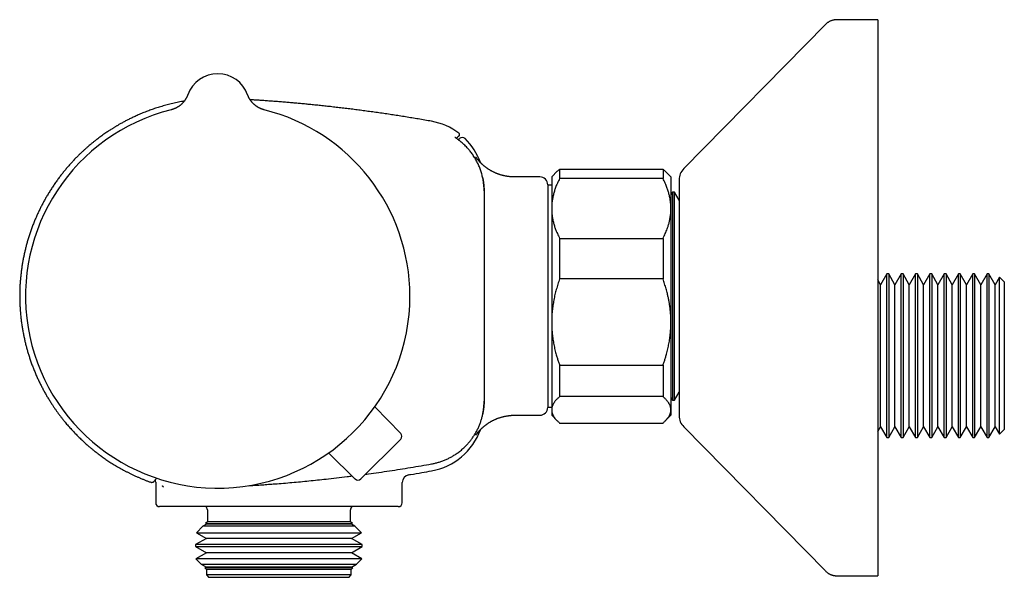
# Model space of a CAD drawing. Header units: millimetres. Extents: x 7 to 757, y 12 to 388.
# Tile 1 of 10: x 7 to 131, y 317 to 387. Entities that reach past the tile are written whole.
import ezdxf

# ---------------------------------------------------------------- set-up
doc = ezdxf.new("R2010")
doc.units = ezdxf.units.MM

msp = doc.modelspace()

# ---------------------------------------------------------------- linework, layer by layer
at = {"color": 7, "linetype": 'Continuous', "lineweight": 30}
for p, q in [((108.43, 386.9), (90.59, 368.75)), ((108.43, 386.9), (108.43, 386.9)), ((115.02, 387.5), (109.86, 387.5)), ((115.02, 387.5), (115.02, 317.5)), ((28.22, 378.05), (28.22, 378.05)), ((28.22, 378.05), (28.22, 378.05)), ((35.75, 378.05), (35.75, 378.05)), ((35.75, 378.05), (35.75, 378.05)), ((58.89, 374.71), (58.89, 374.71)), ((63.1, 372.53), (63.1, 372.53)), ((74.7, 368.42), (73.99, 367.7)), ((74.99, 368.68), (74.99, 367.51)), ((74.99, 368.68), (87.99, 368.68)), ((87.99, 368.68), (87.99, 367.51)), ((88.99, 367.7), (88.27, 368.42)), ((72.49, 367.7), (69.32, 367.7)), ((73.49, 366.7), (73.49, 338.7)), ((73.99, 366.67), (73.49, 366.67)), ((73.99, 367.7), (73.99, 363.74)), ((87.99, 367.51), (74.99, 367.51)), ((88.99, 367.7), (88.99, 363.74)), ((90.02, 367.35), (90.02, 337.65)), ((65.49, 365.95), (65.49, 365.93)), ((65.49, 365.93), (65.49, 339.48)), ((89.2, 365.8), (88.99, 365.44)), ((89.43, 365.8), (89.2, 365.8)), ((89.2, 365.8), (89.2, 339.6)), ((90.02, 364.78), (89.43, 365.8)), ((89.43, 339.6), (89.43, 365.8)), ((73.99, 363.74), (73.99, 349.42)), ((88.99, 363.74), (88.99, 349.42)), ((74.99, 359.97), (74.99, 354.86)), ((74.99, 359.97), (87.99, 359.97)), ((87.99, 359.97), (87.99, 354.86)), ((116.15, 355.5), (115.36, 354.14)), ((116.38, 355.5), (116.15, 355.5)), ((116.15, 334.9), (116.15, 355.5)), ((117.16, 354.14), (116.38, 355.5)), ((116.38, 355.5), (116.38, 334.9)), ((117.95, 355.5), (117.16, 354.14)), ((118.18, 355.5), (117.95, 355.5)), ((117.95, 334.9), (117.95, 355.5)), ((118.96, 354.14), (118.18, 355.5)), ((118.18, 355.5), (118.18, 334.9)), ((119.75, 355.5), (118.96, 354.14)), ((119.98, 355.5), (119.75, 355.5)), ((119.75, 334.9), (119.75, 355.5)), ((120.76, 354.14), (119.98, 355.5)), ((119.98, 355.5), (119.98, 334.9)), ((121.55, 355.5), (120.76, 354.14)), ((121.78, 355.5), (121.55, 355.5)), ((121.55, 334.9), (121.55, 355.5)), ((122.56, 354.14), (121.78, 355.5)), ((121.78, 355.5), (121.78, 334.9)), ((123.35, 355.5), (122.56, 354.14)), ((123.58, 355.5), (123.35, 355.5)), ((123.35, 334.9), (123.35, 355.5)), ((124.36, 354.14), (123.58, 355.5)), ((123.58, 355.5), (123.58, 334.9)), ((125.15, 355.5), (124.36, 354.14)), ((125.38, 355.5), (125.15, 355.5)), ((125.15, 334.9), (125.15, 355.5)), ((126.16, 354.14), (125.38, 355.5)), ((125.38, 355.5), (125.38, 334.9)), ((126.95, 355.5), (126.16, 354.14)), ((127.18, 355.5), (126.95, 355.5)), ((126.95, 334.9), (126.95, 355.5)), ((127.96, 354.14), (127.18, 355.5)), ((127.18, 355.5), (127.18, 334.9)), ((128.75, 355.5), (127.96, 354.14)), ((128.98, 355.5), (128.75, 355.5)), ((128.75, 334.9), (128.75, 355.5)), ((129.76, 354.14), (128.98, 355.5)), ((128.98, 355.5), (128.98, 334.9)), ((87.99, 354.86), (74.99, 354.86)), ((115.36, 354.14), (115.02, 354.74)), ((115.36, 336.26), (115.36, 354.14)), ((117.16, 336.26), (117.16, 354.14)), ((118.96, 336.26), (118.96, 354.14)), ((120.76, 336.26), (120.76, 354.14)), ((122.56, 336.26), (122.56, 354.14)), ((124.36, 336.26), (124.36, 354.14)), ((126.16, 336.26), (126.16, 354.14)), ((127.96, 336.26), (127.96, 354.14)), ((130.32, 355.1), (129.76, 354.14)), ((129.76, 336.26), (129.76, 354.14)), ((130.91, 354.5), (130.32, 355.1)), ((130.32, 335.31), (130.32, 355.1)), ((130.91, 354.5), (130.91, 335.9)), ((73.99, 349.42), (73.99, 338.39)), ((88.99, 349.42), (88.99, 338.39)), ((74.99, 343.99), (87.99, 343.99)), ((74.99, 343.99), (74.99, 340.05)), ((87.99, 343.99), (87.99, 340.05)), ((89.43, 339.6), (90.02, 340.63)), ((65.49, 339.48), (65.49, 339.46)), ((87.99, 340.05), (74.99, 340.05)), ((88.99, 339.96), (89.2, 339.6)), ((89.2, 339.6), (89.43, 339.6)), ((55.01, 335.41), (51.73, 338.75)), ((73.49, 338.74), (73.99, 338.74)), ((73.99, 338.39), (73.99, 337.7)), ((88.99, 338.39), (88.99, 337.7)), ((69.32, 337.7), (72.49, 337.7)), ((69.32, 337.7), (69.32, 337.7)), ((73.99, 337.7), (74.7, 336.99)), ((88.27, 336.99), (88.99, 337.7)), ((74.99, 336.72), (87.99, 336.72)), ((90.59, 336.25), (108.43, 318.1)), ((115.02, 335.67), (115.36, 336.26)), ((115.36, 336.26), (116.15, 334.9)), ((116.38, 334.9), (117.16, 336.26)), ((117.16, 336.26), (117.95, 334.9)), ((118.18, 334.9), (118.96, 336.26)), ((118.96, 336.26), (119.75, 334.9)), ((119.98, 334.9), (120.76, 336.26)), ((120.76, 336.26), (121.55, 334.9)), ((121.78, 334.9), (122.56, 336.26)), ((122.56, 336.26), (123.35, 334.9)), ((123.58, 334.9), (124.36, 336.26)), ((124.36, 336.26), (125.15, 334.9)), ((125.38, 334.9), (126.16, 336.26)), ((126.16, 336.26), (126.95, 334.9)), ((127.18, 334.9), (127.96, 336.26)), ((127.96, 336.26), (128.75, 334.9)), ((128.98, 334.9), (129.76, 336.26)), ((129.76, 336.26), (130.32, 335.31)), ((130.32, 335.31), (130.91, 335.9)), ((55.01, 334.71), (49.98, 329.69)), ((116.15, 334.9), (116.38, 334.9)), ((117.95, 334.9), (118.18, 334.9)), ((119.75, 334.9), (119.98, 334.9)), ((121.55, 334.9), (121.78, 334.9)), ((123.35, 334.9), (123.58, 334.9)), ((125.15, 334.9), (125.38, 334.9)), ((126.95, 334.9), (127.18, 334.9)), ((128.75, 334.9), (128.98, 334.9)), ((49.28, 329.68), (45.94, 332.96)), ((58.89, 330.7), (58.89, 330.7)), ((24.19, 329.28), (24.19, 326.7)), ((55.19, 326.7), (55.19, 329.22)), ((54.69, 326.2), (24.69, 326.2)), ((30.69, 325.8), (30.69, 324.3)), ((48.69, 324.3), (48.69, 325.8)), ((30.13, 323.75), (29.31, 322.92)), ((30.56, 324), (30.13, 323.75)), ((49.24, 323.75), (30.13, 323.75)), ((30.69, 324.3), (30.45, 324.06)), ((30.45, 324.06), (30.56, 324)), ((30.45, 324.06), (30.85, 324.06)), ((48.81, 324), (30.56, 324)), ((48.69, 324.3), (30.69, 324.3)), ((30.85, 324.06), (48.93, 324.06)), ((48.93, 324.06), (48.69, 324.3)), ((48.81, 324), (48.93, 324.06)), ((49.24, 323.75), (48.81, 324)), ((50.07, 322.92), (49.24, 323.75)), ((30.56, 322.2), (29.21, 321.42)), ((29.31, 322.92), (30.56, 322.2)), ((29.31, 322.92), (29.76, 322.92)), ((29.76, 322.92), (50.07, 322.92)), ((48.81, 322.2), (30.56, 322.2)), ((48.81, 322.2), (50.07, 322.92)), ((50.17, 321.42), (48.81, 322.2)), ((29.21, 321.42), (29.21, 321.18)), ((50.17, 321.42), (29.21, 321.42)), ((29.21, 321.18), (30.56, 320.4)), ((29.21, 321.18), (29.67, 321.18)), ((29.67, 321.18), (50.17, 321.18)), ((48.81, 320.4), (50.17, 321.18)), ((50.17, 321.18), (50.17, 321.42)), ((30.56, 320.4), (29.25, 319.64)), ((29.25, 319.64), (29.92, 318.97)), ((50.12, 319.64), (29.25, 319.64)), ((48.81, 320.4), (30.56, 320.4)), ((50.12, 319.64), (48.81, 320.4)), ((49.45, 318.97), (50.12, 319.64)), ((29.92, 318.97), (30.56, 318.6)), ((29.92, 318.97), (30.35, 318.97)), ((30.35, 318.97), (49.45, 318.97)), ((30.56, 318.6), (30.39, 318.5)), ((30.39, 318.5), (30.59, 318.3)), ((48.98, 318.5), (30.39, 318.5)), ((48.81, 318.6), (30.56, 318.6)), ((30.59, 318.3), (30.59, 317.6)), ((48.79, 318.3), (30.59, 318.3)), ((48.79, 318.3), (48.98, 318.5)), ((48.79, 317.6), (48.79, 318.3)), ((48.81, 318.6), (49.45, 318.97)), ((48.98, 318.5), (48.81, 318.6)), ((30.59, 317.6), (30.89, 317.3)), ((48.79, 317.6), (30.59, 317.6)), ((48.49, 317.3), (30.89, 317.3)), ((48.49, 317.3), (48.79, 317.6)), ((108.43, 318.1), (108.43, 318.1)), ((109.86, 317.5), (115.02, 317.5))]:
    msp.add_line(p, q, dxfattribs=at)
at = {"color": 7, "linetype": 'Continuous', "lineweight": 30, "flags": 128}
for points in [[(35.81, 377.9), (35.79, 377.96), (35.75, 378.05)], [(24.31, 329.79), (24.29, 329.76), (24.24, 329.7), (24.2, 329.65), (24.17, 329.61), (24.13, 329.57), (24.1, 329.53), (24.08, 329.49), (24.05, 329.46), (24.03, 329.43), (24.01, 329.41), (23.99, 329.39), (23.97, 329.36), (23.96, 329.35), (23.94, 329.33), (23.93, 329.32), (23.92, 329.31), (23.92, 329.3), (23.91, 329.29), (23.91, 329.29), (23.91, 329.29), (23.91, 329.29), (23.89, 329.27), (23.87, 329.25), (23.84, 329.24), (23.82, 329.23), (23.79, 329.22), (23.77, 329.22), (23.74, 329.22), (23.71, 329.22), (23.69, 329.23)]]:
    msp.add_lwpolyline(points, dxfattribs=at)
at = {"color": 7, "linetype": 'Continuous', "lineweight": 30}
for centre, radius, start, end in [((31.99, 376.7), 4, 19.6961, 160.3039), ((31.99, 352.7), 24.17, 104.0365, 0), ((31.99, 352.7), 24.17, 0, 75.9635), ((57.49, 366.83), 8, 52.7857, 79.919), ((62.21, 373.04), 0.2, 315, 52.8491), ((62.75, 372.17), 0.5, 45.4326, 135.0002), ((57.49, 366.83), 8, 19.6544, 45.4315), ((92.02, 367.35), 2, 135.4958, 180), ((72.49, 366.7), 1, 0, 90), ((72.49, 338.7), 1, 270, 0), ((92.02, 337.65), 2, 180, 224.5042), ((57.49, 338.58), 8, 280.081, 340.3468), ((54.65, 335.06), 0.5, 315, 44.5), ((23.19, 329.28), 1, 359.9989, 17.1772), ((49.63, 330.04), 0.5, 225.5, 315), ((56.19, 329.23), 1, 99.2756, 180.0095), ((24.69, 326.7), 0.5, 180, 270), ((30.19, 325.8), 0.5, 0, 53.1301), ((49.19, 325.8), 0.5, 126.8699, 180), ((54.69, 326.7), 0.5, 270, 0)]:
    msp.add_arc(centre, radius, start, end, dxfattribs=at)
for points, knots in [([(109.86, 387.5), (109.81, 387.5), (109.72, 387.5), (109.59, 387.48), (109.46, 387.46), (109.33, 387.43), (109.2, 387.4), (109.08, 387.35), (108.97, 387.3), (108.85, 387.24), (108.74, 387.16), (108.63, 387.09), (108.53, 387), (108.47, 386.93), (108.43, 386.9)], [0, 0, 0, 0, 0.0868125, 0.171758, 0.2551798, 0.3374404, 0.4189176, 0.5000003, 0.5810829, 0.6625601, 0.7448206, 0.8282423, 0.9131877, 1, 1, 1, 1]), ([(109.86, 387.5), (109.81, 387.5), (109.72, 387.5), (109.59, 387.48), (109.46, 387.46), (109.33, 387.43), (109.2, 387.4), (109.08, 387.35), (108.97, 387.3), (108.85, 387.24), (108.74, 387.16), (108.63, 387.09), (108.53, 387), (108.47, 386.93), (108.43, 386.9)], [0, 0, 0, 0, 0.086812, 0.171758, 0.25518, 0.33744, 0.418918, 0.5, 0.581083, 0.66256, 0.74482, 0.828242, 0.913188, 1, 1, 1, 1]), ([(28.22, 378.05), (28.22, 378.05), (28.22, 378.05), (28.22, 378.05), (28.22, 378.04), (28.22, 378.04), (28.21, 378.03), (28.21, 378.01), (28.2, 378), (28.19, 377.97), (28.17, 377.93), (28.15, 377.87), (28.12, 377.81), (28.09, 377.74), (28.06, 377.67), (28.02, 377.6), (27.98, 377.54), (27.94, 377.47), (27.89, 377.4), (27.85, 377.33), (27.8, 377.26), (27.75, 377.2), (27.69, 377.13), (27.64, 377.07), (27.58, 377), (27.52, 376.94), (27.46, 376.88), (27.4, 376.83), (27.33, 376.77), (27.27, 376.71), (27.2, 376.66), (27.13, 376.61), (27.06, 376.56), (26.98, 376.52), (26.91, 376.47), (26.84, 376.43), (26.76, 376.39), (26.68, 376.35), (26.6, 376.32), (26.52, 376.28), (26.44, 376.25), (26.35, 376.22), (26.26, 376.19), (26.19, 376.17), (26.14, 376.16), (26.13, 376.15)], [0, 0, 0, 0, 0.002927, 0.006177, 0.009107, 0.011979, 0.015217, 0.01949, 0.025725, 0.035446, 0.050261, 0.069349, 0.095668, 0.122788, 0.146487, 0.172087, 0.198653, 0.225886, 0.25357, 0.28157, 0.309797, 0.338193, 0.366716, 0.395338, 0.424039, 0.452802, 0.481617, 0.510474, 0.539368, 0.568291, 0.59724, 0.626212, 0.655203, 0.684211, 0.713233, 0.742269, 0.771317, 0.800376, 0.829444, 0.85852, 0.887605, 0.919993, 0.952364, 0.984627, 1, 1, 1, 1]), ([(37.85, 376.15), (37.85, 376.15), (37.82, 376.16), (37.76, 376.18), (37.68, 376.2), (37.6, 376.23), (37.51, 376.26), (37.43, 376.29), (37.35, 376.32), (37.28, 376.36), (37.2, 376.4), (37.12, 376.44), (37.05, 376.48), (36.98, 376.53), (36.9, 376.57), (36.83, 376.62), (36.77, 376.67), (36.7, 376.72), (36.64, 376.78), (36.57, 376.83), (36.51, 376.89), (36.45, 376.94), (36.4, 377), (36.34, 377.06), (36.29, 377.12), (36.24, 377.18), (36.19, 377.25), (36.15, 377.31), (36.1, 377.37), (36.06, 377.43), (36.02, 377.5), (35.98, 377.56), (35.95, 377.62), (35.92, 377.68), (35.89, 377.74), (35.86, 377.79), (35.83, 377.85), (35.81, 377.9), (35.8, 377.94), (35.78, 377.98), (35.77, 378), (35.77, 378.02), (35.76, 378.03), (35.76, 378.04), (35.76, 378.04), (35.76, 378.05), (35.75, 378.05), (35.75, 378.05), (35.75, 378.05)], [0, 0, 0, 0, 0.0010392, 0.0306554, 0.0601999, 0.0896704, 0.1190643, 0.1483787, 0.1776106, 0.2067565, 0.2358126, 0.2647746, 0.293638, 0.3223974, 0.3510472, 0.3795809, 0.4079912, 0.43627, 0.4644083, 0.4923957, 0.5202206, 0.5478696, 0.5753276, 0.602577, 0.6295976, 0.6563657, 0.6828539, 0.7090295, 0.7348539, 0.7602807, 0.7852537, 0.8097044, 0.8335482, 0.8566793, 0.8789634, 0.9002261, 0.9202321, 0.9386303, 0.9547703, 0.9673615, 0.9757679, 0.9813278, 0.9852444, 0.9882575, 0.9908743, 0.9935006, 0.9964326, 1, 1, 1, 1]), ([(27.78, 377.24), (27.72, 377.23), (27.54, 377.2), (27.24, 377.15), (26.88, 377.07), (26.51, 376.99), (26.16, 376.91), (25.8, 376.82), (25.46, 376.73), (25.13, 376.64), (24.8, 376.54), (24.49, 376.45), (24.18, 376.35), (23.88, 376.25), (23.59, 376.14), (23.31, 376.04), (23.02, 375.93), (22.72, 375.82), (22.42, 375.69), (22.13, 375.57), (21.86, 375.45), (21.61, 375.33), (21.37, 375.22), (21.14, 375.11), (20.92, 375.01), (20.71, 374.9), (20.51, 374.8), (20.31, 374.69), (20.11, 374.59), (19.92, 374.48), (19.74, 374.38), (19.57, 374.29), (19.42, 374.2), (19.29, 374.12), (19.16, 374.05), (19.04, 373.97), (18.92, 373.9), (18.79, 373.82), (18.64, 373.72), (18.46, 373.61), (18.25, 373.47), (18.02, 373.32), (17.79, 373.16), (17.54, 372.99), (17.29, 372.8), (17.04, 372.61), (16.78, 372.42), (16.51, 372.21), (16.24, 371.99), (15.97, 371.77), (15.72, 371.55), (15.46, 371.33), (15.21, 371.1), (14.95, 370.86), (14.69, 370.62), (14.43, 370.36), (14.14, 370.07), (13.83, 369.75), (13.51, 369.39), (13.19, 369.03), (12.87, 368.66), (12.57, 368.29), (12.27, 367.91), (11.97, 367.51), (11.67, 367.09), (11.36, 366.66), (11.07, 366.21), (10.79, 365.76), (10.52, 365.32), (10.27, 364.89), (10.04, 364.46), (9.82, 364.04), (9.6, 363.6), (9.39, 363.17), (9.19, 362.73), (9, 362.27), (8.8, 361.79), (8.62, 361.29), (8.44, 360.79), (8.27, 360.29), (8.12, 359.8), (7.98, 359.32), (7.86, 358.85), (7.74, 358.38), (7.64, 357.91), (7.54, 357.43), (7.45, 356.96), (7.37, 356.47), (7.3, 355.96), (7.24, 355.43), (7.18, 354.9), (7.14, 354.37), (7.11, 353.86), (7.1, 353.36), (7.09, 352.87), (7.09, 352.39), (7.1, 351.91), (7.12, 351.43), (7.15, 350.94), (7.19, 350.45), (7.24, 349.93), (7.31, 349.41), (7.38, 348.88), (7.47, 348.36), (7.57, 347.85), (7.67, 347.36), (7.78, 346.89), (7.89, 346.42), (8.02, 345.95), (8.16, 345.49), (8.3, 345.03), (8.46, 344.56), (8.63, 344.07), (8.82, 343.57), (9.02, 343.08), (9.23, 342.59), (9.44, 342.12), (9.66, 341.68), (9.88, 341.24), (10.11, 340.82), (10.34, 340.4), (10.58, 339.98), (10.84, 339.57), (11.08, 339.19), (11.3, 338.84), (11.52, 338.53), (11.73, 338.23), (11.94, 337.93), (12.16, 337.65), (12.37, 337.37), (12.58, 337.11), (12.79, 336.85), (12.99, 336.6), (13.2, 336.37), (13.4, 336.14), (13.6, 335.92), (13.79, 335.7), (13.98, 335.5), (14.17, 335.31), (14.36, 335.11), (14.57, 334.91), (14.78, 334.71), (14.98, 334.52), (15.18, 334.33), (15.37, 334.16), (15.52, 334.02), (15.65, 333.91), (15.75, 333.83), (15.85, 333.74), (15.95, 333.66), (16.06, 333.56), (16.18, 333.47), (16.3, 333.37), (16.44, 333.25), (16.6, 333.13), (16.78, 332.99), (16.97, 332.84), (17.17, 332.7), (17.37, 332.54), (17.59, 332.39), (17.82, 332.23), (18.06, 332.06), (18.31, 331.9), (18.57, 331.73), (18.84, 331.56), (19.12, 331.39), (19.41, 331.22), (19.7, 331.05), (20, 330.88), (20.29, 330.72), (20.6, 330.56), (20.92, 330.4), (21.25, 330.24), (21.59, 330.08), (21.92, 329.93), (22.26, 329.78), (22.6, 329.64), (22.94, 329.5), (23.3, 329.37), (23.55, 329.28), (23.68, 329.23), (23.69, 329.23)], [0, 0, 0, 0, 0.002733, 0.008425, 0.014013, 0.019755, 0.025382, 0.030894, 0.03629, 0.041571, 0.046737, 0.051788, 0.056723, 0.061542, 0.066246, 0.070835, 0.075307, 0.080429, 0.08539, 0.090189, 0.094827, 0.098976, 0.102986, 0.106858, 0.110591, 0.114185, 0.117641, 0.120958, 0.124445, 0.127765, 0.130916, 0.133899, 0.136714, 0.13893, 0.141058, 0.14322, 0.145432, 0.147692, 0.150001, 0.153728, 0.157576, 0.161545, 0.165986, 0.17057, 0.175297, 0.180165, 0.185176, 0.19033, 0.195626, 0.201065, 0.206071, 0.211191, 0.216427, 0.221779, 0.227246, 0.232828, 0.238525, 0.24589, 0.253261, 0.260633, 0.268004, 0.275376, 0.282748, 0.290121, 0.29823, 0.30634, 0.314449, 0.322559, 0.330668, 0.33804, 0.345411, 0.352782, 0.360154, 0.367524, 0.374895, 0.382267, 0.390376, 0.398484, 0.406594, 0.414703, 0.422813, 0.430185, 0.437558, 0.44493, 0.452303, 0.459675, 0.467048, 0.47442, 0.482529, 0.490637, 0.498745, 0.506853, 0.514961, 0.522333, 0.529705, 0.537077, 0.54445, 0.551822, 0.559194, 0.566566, 0.574675, 0.582785, 0.590894, 0.599004, 0.607113, 0.614485, 0.621856, 0.629227, 0.636598, 0.643969, 0.651341, 0.658713, 0.666822, 0.674931, 0.68304, 0.69115, 0.699259, 0.706631, 0.714003, 0.721374, 0.728746, 0.736117, 0.743488, 0.750859, 0.756651, 0.762427, 0.768094, 0.773639, 0.77906, 0.784357, 0.789531, 0.79457, 0.799487, 0.804281, 0.808952, 0.813501, 0.817849, 0.822078, 0.826189, 0.830182, 0.834782, 0.839214, 0.843479, 0.847576, 0.851506, 0.855269, 0.857211, 0.859125, 0.861123, 0.863223, 0.865426, 0.867731, 0.870138, 0.872648, 0.875948, 0.87941, 0.883034, 0.886819, 0.890765, 0.894873, 0.899142, 0.903573, 0.908164, 0.912917, 0.917742, 0.922721, 0.927856, 0.933146, 0.93818, 0.943347, 0.948646, 0.954077, 0.959641, 0.965337, 0.971165, 0.976623, 0.982191, 0.987871, 0.99366, 0.999561, 1, 1, 1, 1]), ([(58.89, 374.71), (58.88, 374.71), (58.59, 374.76), (58.04, 374.86), (57.22, 375), (56.42, 375.13), (55.62, 375.26), (54.83, 375.39), (54.05, 375.51), (53.26, 375.63), (52.47, 375.74), (51.68, 375.85), (50.89, 375.96), (50.11, 376.07), (49.35, 376.17), (48.59, 376.26), (47.84, 376.35), (47.09, 376.44), (46.36, 376.53), (45.64, 376.61), (44.92, 376.68), (44.23, 376.76), (43.55, 376.82), (42.9, 376.89), (42.26, 376.95), (41.62, 377), (40.98, 377.06), (40.34, 377.11), (39.69, 377.17), (39.05, 377.22), (38.42, 377.26), (37.8, 377.31), (37.2, 377.35), (36.62, 377.38), (36.25, 377.41), (36.07, 377.42)], [0, 0, 0, 0, 0.001426, 0.037725, 0.073646, 0.10919, 0.144361, 0.179158, 0.213584, 0.247641, 0.282924, 0.317805, 0.352285, 0.386365, 0.420046, 0.45333, 0.486218, 0.51871, 0.550807, 0.582511, 0.613821, 0.644738, 0.673529, 0.701972, 0.730066, 0.757813, 0.785212, 0.813891, 0.842179, 0.870077, 0.897583, 0.924698, 0.951421, 0.976259, 1, 1, 1, 1]), ([(62.35, 372.9), (62.35, 372.9), (62.35, 372.9), (62.34, 372.89), (62.33, 372.88), (62.31, 372.86), (62.28, 372.83), (62.24, 372.79), (62.19, 372.75), (62.14, 372.7), (62.09, 372.64), (62.04, 372.6), (62.01, 372.57), (62, 372.56)], [0, 0, 0, 0, 0.026592, 0.11963, 0.212667, 0.318989, 0.42531, 0.531632, 0.637954, 0.744277, 0.850601, 0.956924, 1, 1, 1, 1]), ([(61.94, 372.6), (61.94, 372.6), (61.93, 372.61), (61.91, 372.62), (61.89, 372.63), (61.88, 372.65), (61.86, 372.66), (61.85, 372.67), (61.84, 372.67), (61.83, 372.68), (61.82, 372.68), (61.82, 372.68), (61.82, 372.68), (61.82, 372.68)], [0, 0, 0, 0, 0.0379714, 0.1530807, 0.2684066, 0.383215, 0.4967887, 0.6082047, 0.7161807, 0.8059009, 0.8869838, 0.9605464, 1, 1, 1, 1]), ([(62.39, 372.28), (62.36, 372.29), (62.32, 372.33), (62.26, 372.38), (62.19, 372.42), (62.13, 372.47), (62.07, 372.51), (62.02, 372.55), (61.98, 372.58), (61.95, 372.59), (61.94, 372.6)], [0, 0, 0, 0, 0.13347, 0.266939, 0.397363, 0.528178, 0.658591, 0.785616, 0.913016, 1, 1, 1, 1]), ([(62.25, 372.38), (62.25, 372.38), (62.26, 372.39), (62.29, 372.41), (62.31, 372.44), (62.34, 372.47), (62.36, 372.49), (62.38, 372.51), (62.4, 372.52), (62.4, 372.53), (62.4, 372.53)], [0, 0, 0, 0, 0.010461, 0.134993, 0.259526, 0.384059, 0.538708, 0.693356, 0.848006, 1, 1, 1, 1]), ([(65.49, 365.95), (65.49, 366.04), (65.49, 366.22), (65.47, 366.48), (65.45, 366.75), (65.42, 367.01), (65.38, 367.28), (65.33, 367.54), (65.27, 367.81), (65.2, 368.08), (65.12, 368.34), (65.04, 368.6), (64.95, 368.85), (64.85, 369.1), (64.74, 369.34), (64.62, 369.58), (64.49, 369.82), (64.36, 370.05), (64.21, 370.28), (64.06, 370.51), (63.9, 370.73), (63.75, 370.93), (63.61, 371.11), (63.46, 371.28), (63.28, 371.48), (63.06, 371.69), (62.85, 371.89), (62.62, 372.09), (62.46, 372.22), (62.39, 372.28)], [0, 0, 0, 0, 0.036457, 0.072944, 0.109441, 0.145928, 0.182385, 0.2199, 0.257449, 0.295008, 0.332556, 0.370071, 0.406528, 0.443015, 0.479513, 0.516, 0.552456, 0.589972, 0.62752, 0.665079, 0.702628, 0.740143, 0.767566, 0.794988, 0.835962, 0.876979, 0.91801, 0.959026, 1, 1, 1, 1]), ([(69.32, 367.7), (69.31, 367.7), (69.26, 367.7), (69.16, 367.7), (69.04, 367.71), (68.91, 367.72), (68.79, 367.73), (68.66, 367.74), (68.54, 367.75), (68.41, 367.77), (68.29, 367.79), (68.17, 367.81), (68.05, 367.84), (67.93, 367.87), (67.81, 367.9), (67.69, 367.93), (67.57, 367.96), (67.45, 368), (67.34, 368.04), (67.22, 368.08), (67.11, 368.13), (67, 368.17), (66.89, 368.22), (66.78, 368.27), (66.67, 368.32), (66.56, 368.37), (66.46, 368.43), (66.35, 368.49), (66.25, 368.55), (66.15, 368.61), (66.06, 368.67), (65.96, 368.73), (65.87, 368.79), (65.79, 368.85), (65.7, 368.92), (65.62, 368.98), (65.54, 369.04), (65.47, 369.1), (65.4, 369.16), (65.33, 369.22), (65.27, 369.27), (65.22, 369.33), (65.16, 369.38), (65.11, 369.43), (65.07, 369.47), (65.03, 369.52), (64.99, 369.56), (64.95, 369.6), (64.91, 369.63), (64.88, 369.67), (64.85, 369.7), (64.82, 369.74), (64.79, 369.77), (64.77, 369.8), (64.75, 369.83), (64.72, 369.85), (64.7, 369.88), (64.68, 369.9), (64.66, 369.93), (64.64, 369.95), (64.63, 369.97), (64.61, 369.99), (64.6, 370.01), (64.58, 370.03), (64.57, 370.05), (64.55, 370.07), (64.54, 370.08), (64.53, 370.1), (64.52, 370.11), (64.51, 370.13), (64.5, 370.14), (64.49, 370.15), (64.48, 370.16), (64.48, 370.17), (64.47, 370.18), (64.47, 370.18), (64.47, 370.19), (64.47, 370.19), (64.47, 370.19), (64.47, 370.19), (64.47, 370.19)], [0, 0, 0, 0, 0.004566, 0.021438, 0.0382889, 0.0551182, 0.0719253, 0.0887093, 0.1054696, 0.1222053, 0.1389154, 0.1555989, 0.1722546, 0.1888813, 0.2054773, 0.2220411, 0.2385705, 0.2550635, 0.2715173, 0.287929, 0.3042948, 0.3206105, 0.3368709, 0.3530698, 0.3691996, 0.385251, 0.4012124, 0.4170699, 0.4328057, 0.4483985, 0.4638218, 0.4790436, 0.4940261, 0.5087256, 0.5230937, 0.5370793, 0.5506325, 0.5637083, 0.5762714, 0.5882992, 0.5997838, 0.6107313, 0.6211605, 0.6311003, 0.6405864, 0.6496596, 0.6583633, 0.6667421, 0.674841, 0.6827048, 0.6903776, 0.6979025, 0.7053224, 0.712679, 0.7200139, 0.7273668, 0.7347665, 0.7422539, 0.7498698, 0.7576553, 0.7656518, 0.7739283, 0.7829867, 0.7920913, 0.8016546, 0.8117148, 0.8223251, 0.8335392, 0.845411, 0.8579945, 0.8713419, 0.8855032, 0.9005243, 0.9164452, 0.9332977, 0.9511037, 0.9638768, 0.9785909, 0.9927439, 1, 1, 1, 1]), ([(74.7, 368.42), (74.75, 368.46), (74.84, 368.55), (74.94, 368.64), (74.99, 368.68)], [0, 0, 0, 0, 0.495137, 1, 1, 1, 1]), ([(87.99, 368.68), (88.04, 368.64), (88.14, 368.55), (88.23, 368.46), (88.27, 368.42)], [0, 0, 0, 0, 0.505751, 1, 1, 1, 1]), ([(65.3, 367.67), (65.3, 367.65), (65.32, 367.58), (65.34, 367.45), (65.37, 367.29), (65.4, 367.12), (65.42, 366.95), (65.44, 366.78), (65.46, 366.61), (65.47, 366.44), (65.48, 366.27), (65.49, 366.1), (65.49, 365.98), (65.49, 365.93)], [0, 0, 0, 0, 0.030763, 0.125814, 0.220865, 0.317812, 0.414758, 0.511881, 0.609004, 0.706663, 0.804322, 0.902161, 1, 1, 1, 1]), ([(74.99, 367.51), (74.94, 367.41), (74.84, 367.21), (74.7, 366.91), (74.58, 366.63), (74.48, 366.38), (74.4, 366.14), (74.33, 365.91), (74.26, 365.68), (74.2, 365.44), (74.14, 365.2), (74.09, 364.96), (74.06, 364.72), (74.03, 364.47), (74, 364.23), (73.99, 363.98), (73.99, 363.82), (73.99, 363.74)], [0, 0, 0, 0, 0.081976, 0.163962, 0.245936, 0.307749, 0.369574, 0.431398, 0.49321, 0.556281, 0.619369, 0.682455, 0.745525, 0.809135, 0.872763, 0.936391, 1, 1, 1, 1]), ([(88.99, 363.74), (88.99, 363.78), (88.99, 363.9), (88.98, 364.1), (88.96, 364.33), (88.94, 364.55), (88.91, 364.78), (88.87, 365.01), (88.83, 365.24), (88.77, 365.47), (88.71, 365.69), (88.65, 365.92), (88.57, 366.15), (88.49, 366.38), (88.39, 366.63), (88.28, 366.91), (88.14, 367.21), (88.04, 367.41), (87.99, 367.51)], [0, 0, 0, 0, 0.034083, 0.093384, 0.152699, 0.212015, 0.271317, 0.331075, 0.390848, 0.450621, 0.510381, 0.571402, 0.632436, 0.693471, 0.754495, 0.836325, 0.918167, 1, 1, 1, 1]), ([(73.99, 363.74), (73.99, 363.69), (73.99, 363.58), (74, 363.38), (74.01, 363.15), (74.04, 362.92), (74.07, 362.7), (74.1, 362.47), (74.15, 362.24), (74.2, 362.01), (74.26, 361.78), (74.33, 361.55), (74.4, 361.33), (74.49, 361.1), (74.58, 360.84), (74.7, 360.57), (74.84, 360.27), (74.94, 360.07), (74.99, 359.97)], [0, 0, 0, 0, 0.034083, 0.093384, 0.152699, 0.212015, 0.271317, 0.331075, 0.390848, 0.450621, 0.510381, 0.571402, 0.632436, 0.693471, 0.754495, 0.836325, 0.918167, 1, 1, 1, 1]), ([(87.99, 359.97), (88.04, 360.07), (88.14, 360.27), (88.28, 360.57), (88.4, 360.87), (88.51, 361.14), (88.59, 361.38), (88.66, 361.59), (88.72, 361.8), (88.77, 362.01), (88.82, 362.21), (88.87, 362.44), (88.91, 362.68), (88.94, 362.95), (88.97, 363.21), (88.99, 363.47), (88.99, 363.65), (88.99, 363.74)], [0, 0, 0, 0, 0.082024, 0.16407, 0.246113, 0.328132, 0.383157, 0.438186, 0.49321, 0.547623, 0.602041, 0.656454, 0.725142, 0.793863, 0.862595, 0.931314, 1, 1, 1, 1]), ([(74.99, 354.86), (74.95, 354.75), (74.87, 354.53), (74.77, 354.21), (74.67, 353.88), (74.57, 353.55), (74.48, 353.22), (74.4, 352.89), (74.33, 352.55), (74.26, 352.21), (74.2, 351.87), (74.14, 351.53), (74.09, 351.18), (74.06, 350.83), (74.03, 350.48), (74, 350.13), (73.99, 349.78), (73.99, 349.54), (73.99, 349.42)], [0, 0, 0, 0, 0.061448, 0.122896, 0.184417, 0.245938, 0.307708, 0.369477, 0.431344, 0.493211, 0.556227, 0.619242, 0.682384, 0.745525, 0.809072, 0.872618, 0.936309, 1, 1, 1, 1]), ([(88.99, 349.42), (88.99, 349.52), (88.99, 349.72), (88.98, 350.03), (88.96, 350.33), (88.94, 350.63), (88.91, 350.93), (88.88, 351.21), (88.84, 351.46), (88.81, 351.69), (88.77, 351.91), (88.73, 352.14), (88.69, 352.36), (88.64, 352.58), (88.59, 352.8), (88.54, 353.05), (88.46, 353.33), (88.38, 353.64), (88.29, 353.94), (88.19, 354.25), (88.09, 354.55), (88.02, 354.75), (87.99, 354.86)], [0, 0, 0, 0, 0.054453, 0.108912, 0.163365, 0.218023, 0.272687, 0.327346, 0.368623, 0.4099, 0.451213, 0.492526, 0.533023, 0.573521, 0.614049, 0.654576, 0.71207, 0.769569, 0.827064, 0.884708, 0.942355, 1, 1, 1, 1]), ([(73.99, 349.42), (73.99, 349.36), (73.99, 349.2), (74, 348.92), (74.01, 348.59), (74.03, 348.26), (74.06, 347.93), (74.1, 347.6), (74.15, 347.27), (74.2, 346.94), (74.26, 346.61), (74.33, 346.28), (74.4, 345.95), (74.48, 345.62), (74.58, 345.26), (74.7, 344.86), (74.84, 344.42), (74.94, 344.13), (74.99, 343.99)], [0, 0, 0, 0, 0.0314242, 0.0908815, 0.1503536, 0.2098261, 0.269284, 0.3292031, 0.389136, 0.4490698, 0.5089902, 0.570184, 0.6313901, 0.6925974, 0.7537929, 0.835857, 0.9179334, 1, 1, 1, 1]), ([(87.99, 343.99), (88.04, 344.13), (88.13, 344.41), (88.27, 344.83), (88.38, 345.22), (88.48, 345.57), (88.56, 345.9), (88.63, 346.22), (88.7, 346.55), (88.76, 346.88), (88.82, 347.21), (88.87, 347.55), (88.91, 347.89), (88.94, 348.23), (88.96, 348.57), (88.98, 348.91), (88.99, 349.19), (88.99, 349.36), (88.99, 349.42)], [0, 0, 0, 0, 0.079492, 0.158994, 0.238484, 0.298403, 0.358332, 0.418261, 0.478178, 0.539229, 0.600294, 0.661358, 0.722408, 0.783942, 0.845493, 0.907042, 0.968576, 1, 1, 1, 1]), ([(58.89, 331.58), (58.96, 331.59), (59.11, 331.62), (59.32, 331.67), (59.54, 331.72), (59.75, 331.78), (59.96, 331.85), (60.18, 331.92), (60.39, 332), (60.6, 332.09), (60.81, 332.18), (61.01, 332.27), (61.22, 332.38), (61.42, 332.49), (61.61, 332.6), (61.8, 332.72), (62, 332.85), (62.2, 332.99), (62.42, 333.16), (62.63, 333.33), (62.83, 333.5), (63.02, 333.68), (63.19, 333.85), (63.35, 334.01), (63.5, 334.18), (63.65, 334.35), (63.79, 334.52), (63.92, 334.7), (64.05, 334.88), (64.17, 335.06), (64.29, 335.25), (64.41, 335.45), (64.52, 335.64), (64.63, 335.85), (64.73, 336.05), (64.82, 336.26), (64.91, 336.47), (64.99, 336.68), (65.06, 336.89), (65.13, 337.1), (65.2, 337.31), (65.25, 337.52), (65.3, 337.74), (65.35, 337.96), (65.39, 338.19), (65.42, 338.41), (65.45, 338.64), (65.47, 338.87), (65.48, 339.08), (65.49, 339.28), (65.49, 339.4), (65.49, 339.46)], [0, 0, 0, 0, 0.0198, 0.0396038, 0.0594038, 0.0793414, 0.0992828, 0.1192203, 0.1395916, 0.1599671, 0.1803384, 0.2008596, 0.221385, 0.2419062, 0.2617062, 0.28151, 0.30131, 0.3254827, 0.349676, 0.3738762, 0.3980695, 0.4222422, 0.4427633, 0.4632887, 0.4838098, 0.5036103, 0.5234146, 0.5432151, 0.5631531, 0.583095, 0.603033, 0.6234048, 0.6437807, 0.6641525, 0.6846742, 0.7052001, 0.7257218, 0.7455224, 0.7653268, 0.7851275, 0.8050656, 0.8250077, 0.8449458, 0.8653178, 0.8856939, 0.9060658, 0.9265877, 0.9471138, 0.9676357, 0.9838137, 1, 1, 1, 1]), ([(65.49, 339.48), (65.49, 339.42), (65.49, 339.3), (65.48, 339.1), (65.47, 338.9), (65.45, 338.68), (65.42, 338.46), (65.39, 338.24), (65.35, 338.02), (65.32, 337.86), (65.3, 337.77), (65.3, 337.75)], [0, 0, 0, 0, 0.104069, 0.208192, 0.33526, 0.462353, 0.589422, 0.717373, 0.845348, 0.973299, 1, 1, 1, 1]), ([(74.99, 340.05), (74.94, 340), (74.84, 339.92), (74.7, 339.78), (74.58, 339.66), (74.48, 339.55), (74.4, 339.45), (74.33, 339.34), (74.26, 339.24), (74.2, 339.14), (74.14, 339.03), (74.09, 338.92), (74.06, 338.82), (74.03, 338.71), (74, 338.6), (73.99, 338.49), (73.99, 338.42), (73.99, 338.39)], [0, 0, 0, 0, 0.081976, 0.163962, 0.245936, 0.307749, 0.369574, 0.431398, 0.49321, 0.556281, 0.619369, 0.682455, 0.745525, 0.809135, 0.872763, 0.936391, 1, 1, 1, 1]), ([(88.99, 338.39), (88.99, 338.41), (88.99, 338.46), (88.98, 338.55), (88.96, 338.65), (88.94, 338.75), (88.91, 338.85), (88.87, 338.95), (88.83, 339.05), (88.77, 339.15), (88.71, 339.25), (88.65, 339.35), (88.57, 339.45), (88.49, 339.55), (88.39, 339.66), (88.28, 339.78), (88.14, 339.92), (88.04, 340), (87.99, 340.05)], [0, 0, 0, 0, 0.0340829, 0.0933838, 0.1526993, 0.2120152, 0.2713166, 0.3310753, 0.3908475, 0.4506207, 0.5103807, 0.5714024, 0.6324362, 0.6934712, 0.7544947, 0.8363249, 0.9181673, 1, 1, 1, 1]), ([(73.99, 338.39), (73.99, 338.37), (73.99, 338.31), (74, 338.23), (74.01, 338.13), (74.04, 338.03), (74.07, 337.93), (74.1, 337.83), (74.15, 337.73), (74.2, 337.63), (74.26, 337.53), (74.33, 337.42), (74.4, 337.32), (74.49, 337.22), (74.58, 337.11), (74.7, 336.99), (74.84, 336.86), (74.94, 336.77), (74.99, 336.72)], [0, 0, 0, 0, 0.034083, 0.093384, 0.152699, 0.212015, 0.271317, 0.331075, 0.390848, 0.450621, 0.510381, 0.571402, 0.632436, 0.693471, 0.754495, 0.836325, 0.918167, 1, 1, 1, 1]), ([(87.99, 336.72), (88.04, 336.77), (88.14, 336.86), (88.28, 336.99), (88.39, 337.11), (88.49, 337.22), (88.57, 337.33), (88.65, 337.43), (88.72, 337.53), (88.78, 337.64), (88.84, 337.74), (88.88, 337.85), (88.92, 337.96), (88.95, 338.06), (88.97, 338.17), (88.99, 338.28), (88.99, 338.35), (88.99, 338.39)], [0, 0, 0, 0, 0.081976, 0.163962, 0.245936, 0.307749, 0.369574, 0.431398, 0.49321, 0.556281, 0.619369, 0.682455, 0.745525, 0.809135, 0.872763, 0.936391, 1, 1, 1, 1]), ([(64.47, 335.22), (64.47, 335.22), (64.47, 335.22), (64.47, 335.22), (64.47, 335.22), (64.47, 335.23), (64.48, 335.23), (64.48, 335.24), (64.49, 335.25), (64.5, 335.26), (64.51, 335.28), (64.52, 335.29), (64.53, 335.31), (64.54, 335.32), (64.55, 335.34), (64.57, 335.36), (64.58, 335.37), (64.6, 335.39), (64.61, 335.42), (64.63, 335.44), (64.65, 335.46), (64.66, 335.48), (64.69, 335.51), (64.71, 335.54), (64.73, 335.57), (64.76, 335.6), (64.79, 335.63), (64.82, 335.66), (64.85, 335.7), (64.88, 335.74), (64.92, 335.78), (64.96, 335.82), (65, 335.86), (65.04, 335.91), (65.09, 335.95), (65.14, 336), (65.19, 336.06), (65.25, 336.11), (65.32, 336.17), (65.39, 336.23), (65.46, 336.3), (65.54, 336.36), (65.61, 336.42), (65.69, 336.48), (65.78, 336.54), (65.86, 336.61), (65.95, 336.67), (66.05, 336.73), (66.15, 336.79), (66.24, 336.85), (66.35, 336.91), (66.45, 336.97), (66.55, 337.03), (66.66, 337.08), (66.77, 337.13), (66.88, 337.18), (66.99, 337.23), (67.1, 337.28), (67.21, 337.32), (67.33, 337.36), (67.45, 337.4), (67.57, 337.44), (67.69, 337.48), (67.82, 337.51), (67.95, 337.54), (68.08, 337.57), (68.21, 337.6), (68.34, 337.62), (68.48, 337.64), (68.61, 337.66), (68.74, 337.68), (68.88, 337.69), (69.01, 337.7), (69.14, 337.7), (69.25, 337.7), (69.31, 337.7), (69.32, 337.7)], [0, 0, 0, 0, 0.0228661, 0.0470443, 0.064894, 0.08114, 0.0965913, 0.1112662, 0.1251902, 0.1383944, 0.1509148, 0.1627906, 0.1740636, 0.1847774, 0.1949762, 0.2047047, 0.2140072, 0.2229278, 0.2315099, 0.239796, 0.2478278, 0.2556466, 0.2632926, 0.27165, 0.2798993, 0.2880749, 0.2962312, 0.3044176, 0.3126761, 0.3210618, 0.3296308, 0.3384404, 0.3475489, 0.3570161, 0.3669029, 0.3772707, 0.3881805, 0.3996907, 0.4118546, 0.4247161, 0.4383048, 0.4511168, 0.4644468, 0.4782557, 0.4924944, 0.5071076, 0.5220387, 0.5372337, 0.5526444, 0.5682288, 0.5839522, 0.5997864, 0.6157086, 0.6317009, 0.6477492, 0.6638423, 0.6799715, 0.6961299, 0.712312, 0.7285137, 0.7447314, 0.7628143, 0.7790565, 0.7970844, 0.8151276, 0.8331394, 0.8511193, 0.8690679, 0.886986, 0.9048744, 0.922734, 0.9405657, 0.9583702, 0.9761483, 0.9939009, 1, 1, 1, 1]), ([(50.58, 330.28), (50.7, 330.3), (51.26, 330.37), (52.26, 330.51), (53.59, 330.71), (54.92, 330.91), (56.24, 331.13), (57.57, 331.35), (58.45, 331.5), (58.89, 331.58)], [0, 0, 0, 0, 0.042837, 0.202214, 0.361767, 0.521326, 0.680887, 0.840446, 1, 1, 1, 1]), ([(56.03, 330.21), (56.1, 330.22), (56.65, 330.31), (57.6, 330.47), (58.48, 330.63), (58.89, 330.7)], [0, 0, 0, 0, 0.078885, 0.571204, 1, 1, 1, 1]), ([(35.82, 328.84), (35.93, 328.84), (36.38, 328.87), (36.96, 328.91), (37.71, 328.96), (38.38, 329.01), (39.27, 329.08), (40.26, 329.15), (41.33, 329.25), (42.4, 329.34), (43.47, 329.45), (44.54, 329.56), (45.7, 329.68), (46.94, 329.82), (48.04, 329.95), (48.69, 330.03), (48.89, 330.06)], [0, 0, 0, 0, 0.023261, 0.103, 0.133728, 0.195182, 0.256638, 0.33858, 0.420523, 0.502465, 0.584429, 0.666393, 0.748357, 0.850486, 0.952619, 1, 1, 1, 1]), ([(25.19, 328.66), (25.18, 328.67), (25.15, 328.69), (25.13, 328.72), (25.1, 328.75), (25.08, 328.77), (25.06, 328.79), (25.04, 328.81), (25.03, 328.82), (25.03, 328.83), (25.03, 328.83)], [0, 0, 0, 0, 0.134023, 0.268174, 0.40404, 0.540476, 0.676687, 0.836229, 0.996047, 1, 1, 1, 1]), ([(108.43, 318.1), (108.47, 318.07), (108.53, 318), (108.63, 317.91), (108.74, 317.84), (108.85, 317.76), (108.97, 317.7), (109.08, 317.65), (109.2, 317.6), (109.33, 317.56), (109.46, 317.54), (109.59, 317.52), (109.72, 317.5), (109.81, 317.5), (109.86, 317.5)], [0, 0, 0, 0, 0.086812, 0.171758, 0.255179, 0.33744, 0.418917, 0.5, 0.581082, 0.66256, 0.74482, 0.828242, 0.913188, 1, 1, 1, 1]), ([(108.43, 318.1), (108.47, 318.07), (108.53, 318), (108.63, 317.91), (108.74, 317.84), (108.85, 317.76), (108.97, 317.7), (109.08, 317.65), (109.2, 317.6), (109.33, 317.56), (109.46, 317.54), (109.59, 317.52), (109.72, 317.5), (109.81, 317.5), (109.86, 317.5)], [0, 0, 0, 0, 0.086812, 0.171758, 0.25518, 0.33744, 0.418917, 0.5, 0.581082, 0.66256, 0.74482, 0.828242, 0.913188, 1, 1, 1, 1])]:
    msp.add_open_spline(points, degree=3, knots=knots, dxfattribs=at)

doc.saveas('drawing.dxf')
